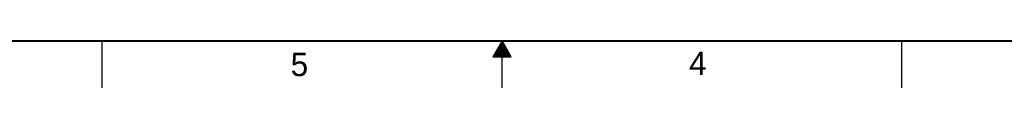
# Model space of a CAD drawing. Header units: inches. Extents: x 0 to 34, y 0 to 22.
# Tile 35 of 71: x 11.9 to 22.3, y 0 to 0.5. Entities that reach past the tile are written whole.
import ezdxf

# ---------------------------------------------------------------- set-up
doc = ezdxf.new("R2010")
doc.units = ezdxf.units.IN
doc.header["$LTSCALE"] = 1.87
doc.header["$MEASUREMENT"] = 0
doc.layers.get('0').update_dxf_attribs({"linetype": 'CONTINUOUS'})
doc.styles.add('TEXTSTYLE_2', font='txt')

msp = doc.modelspace()

# ---------------------------------------------------------------- linework, layer by layer
at = {"color": 2, "linetype": 'CONTINUOUS'}
for p, q in [((12.75, 0), (12.75, 0.5)), ((17, 0.5), (16.902, 0.33)), ((16.954, 0.42), (17.046, 0.42)), ((16.96, 0.43), (17.04, 0.43)), ((16.965, 0.44), (17.035, 0.44)), ((16.971, 0.45), (17.029, 0.45)), ((16.977, 0.46), (17.023, 0.46)), ((16.983, 0.47), (17.017, 0.47)), ((16.988, 0.48), (17.012, 0.48)), ((16.994, 0.49), (17.006, 0.49)), ((17.098, 0.33), (17, 0.5)), ((17, 0), (17, 0.5)), ((21.25, 0), (21.25, 0.5)), ((16.902, 0.33), (17.098, 0.33)), ((16.908, 0.34), (17.092, 0.34)), ((16.913, 0.35), (17.087, 0.35)), ((16.919, 0.36), (17.081, 0.36)), ((16.925, 0.37), (17.075, 0.37)), ((16.931, 0.38), (17.069, 0.38)), ((16.937, 0.39), (17.064, 0.39)), ((16.942, 0.4), (17.058, 0.4)), ((16.948, 0.41), (17.052, 0.41))]:
    msp.add_line(p, q, dxfattribs=at)
at = {"color": 7, "linetype": 'CONTINUOUS', "const_width": 0.02}
msp.add_lwpolyline([(0.5, 0.5), (33.5, 0.5)], dxfattribs=at)

# ---------------------------------------------------------------- texts
at = {"color": 2, "linetype": 'CONTINUOUS', "char_height": 0.25, "width": 0.25, "attachment_point": 1, "line_spacing_factor": 0.9, "style": 'TEXTSTYLE_2'}
for s, insert in [('5', (14.754, 0.376)), ('4', (18.988, 0.387))]:
    msp.add_mtext(s, dxfattribs=dict(at, insert=insert))

doc.saveas('drawing.dxf')
